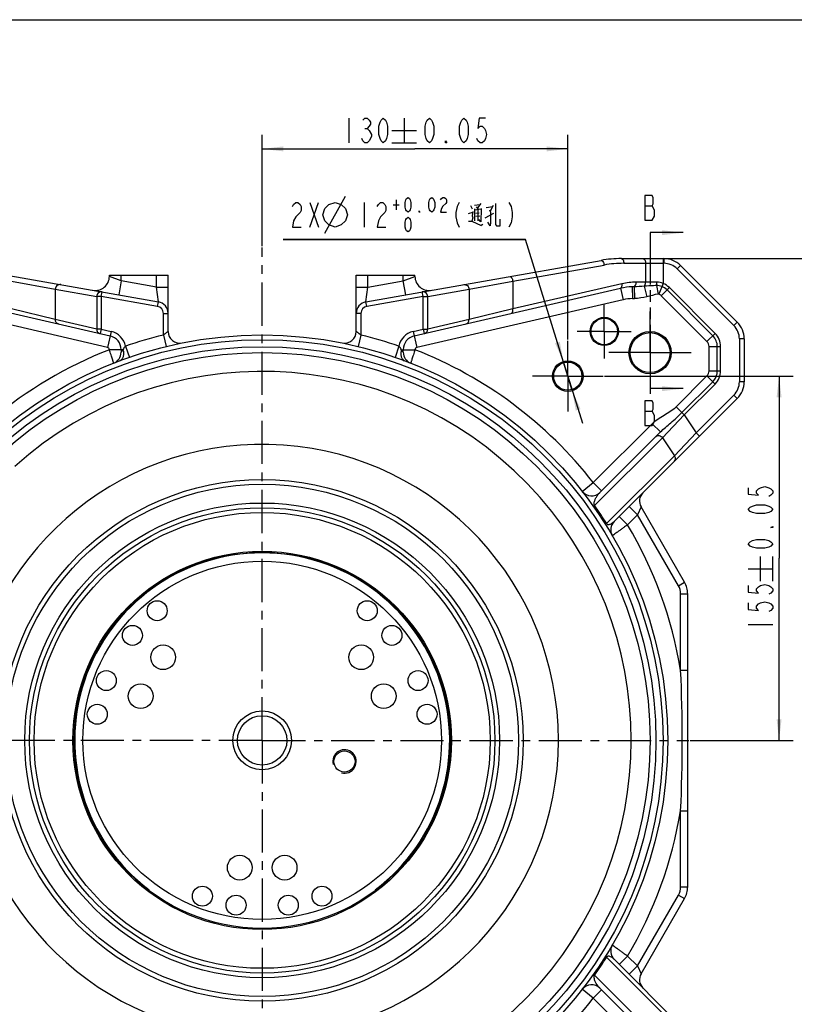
# Model space of a CAD drawing. Header units: millimetres. Extents: x 0 to 891, y 0 to 630.
# Tile 3 of 4: x 264 to 594, y 211 to 630. Entities that reach past the tile are written whole.
import ezdxf

# ---------------------------------------------------------------- set-up
doc = ezdxf.new("R2010")
doc.units = ezdxf.units.MM
doc.header["$LTSCALE"] = 49.005
doc.linetypes.add('CENTER', pattern=[0.6, 0.375, -0.075, 0.075, -0.075])
doc.linetypes.add('PHANTOM', pattern=[0.8, 0.45, -0.05, 0.1, -0.05, 0.1, -0.05])
doc.layers.get('0').update_dxf_attribs({"linetype": 'CONTINUOUS'})
for name, color, linetype in [('0100180A0000_DXF_AXIS', 7, 'CONTINUOUS'), ('0100180A0000_DXF_DIMENSION', 7, 'CONTINUOUS'), ('0100180A0000_DXF_FORMAT', 7, 'CONTINUOUS'), ('0100180A0000_DXF_HATCHING', 7, 'CONTINUOUS'), ('0100180A0000DXF_CONTINUOUS_LINE', 7, 'CONTINUOUS')]:
    doc.layers.add(name, color=color, linetype=linetype)
doc.styles.get("Standard").update_dxf_attribs({"font": 'txt', "width": 0.7})
doc.dimstyles.new('DIMSTYLE_1', dxfattribs={"dimtxt": 10.5, "dimasz": 9, "dimexe": 2, "dimexo": 0.2, "dimgap": 0.875, "dimtad": 1, "dimdsep": 46, "dimtxsty": 'Standard', "dimblk": '_FILLED', "dimblk1": '_FILLED', "dimblk2": '_FILLED', "dimcen": 0.09, "dimclrt": 5, "dimazin": 2, "dimtp": 0.01, "dimtm": 0.01, "dimtfac": 1, "dimtofl": 0, "dimtmove": 0, "dimatfit": 3, "dimldrblk": '_FILLED', "dimfxl": 0, "dimtolj": 1, "dimarcsym": 0})
doc.dimstyles.new('DIMSTYLE_4', dxfattribs={"dimtxt": 10.5, "dimasz": 9, "dimexe": 2, "dimexo": 0.2, "dimgap": 0.875, "dimtad": 1, "dimdsep": 46, "dimtxsty": 'Standard', "dimblk": '_FILLED', "dimblk1": '_FILLED', "dimblk2": '_FILLED', "dimcen": 0.09, "dimclrt": 5, "dimazin": 2, "dimtol": 1, "dimtp": 0.05, "dimtm": 0.05, "dimtfac": 1, "dimtofl": 0, "dimtmove": 0, "dimatfit": 3, "dimldrblk": '_FILLED', "dimfxl": 0, "dimtolj": 1, "dimarcsym": 0})
doc.dimstyles.new('DIMSTYLE_6', dxfattribs={"dimtxt": 10.5, "dimasz": 9, "dimexe": 2, "dimexo": 0.2, "dimtad": 1, "dimdsep": 46, "dimtxsty": 'Standard', "dimblk": '_FILLED', "dimblk1": '_FILLED', "dimblk2": '_FILLED', "dimcen": 0.09, "dimclrt": 5, "dimazin": 2, "dimtol": 1, "dimtp": 0.02, "dimtfac": 0.6, "dimtmove": 0, "dimatfit": 2, "dimldrblk": '_FILLED', "dimfxl": 0, "dimtolj": 1, "dimarcsym": 0})
doc.dimstyles.get("Standard").update_dxf_attribs({"dimtxt": 10.5, "dimasz": 9, "dimexe": 2, "dimexo": 0.2, "dimtad": 1, "dimdsep": 46, "dimtxsty": 'Standard', "dimblk": '_FILLED', "dimblk1": '_FILLED', "dimblk2": '_FILLED', "dimcen": 0.09, "dimclrt": 5, "dimazin": 2, "dimtol": 1, "dimtp": 0.01, "dimtm": 0.01, "dimtfac": 1, "dimtofl": 0, "dimtmove": 0, "dimatfit": 3, "dimldrblk": '_FILLED', "dimfxl": 0, "dimtolj": 1, "dimarcsym": 0})

# ---------------------------------------------------------------- blocks, each defined once
blk = doc.blocks.new('_FILLED')
at = {"color": 0, "linetype": 'ByBlock'}
blk.add_solid([(0, 0), (-1, 0.117), (-1, -0.117)], dxfattribs=at)
blk = doc.blocks.new('*D11')
at = {"layer": '0100180A0000_DXF_DIMENSION', "color": 2, "linetype": 'Continuous'}
for p, q in [((479.26, 536.52), (376.16, 536.52)), ((376.16, 536.52), (479.26, 536.52)), ((497.19, 478.33), (479.26, 536.52)), ((495.42, 484.07), (495.42, 484.07)), ((495.42, 484.07), (497.19, 478.33)), ((498.96, 472.6), (497.19, 478.33)), ((497.19, 478.33), (503.37, 458.26)), ((498.96, 472.6), (498.96, 472.6))]:
    blk.add_line(p, q, dxfattribs=at)
at = {"layer": '0100180A0000_DXF_DIMENSION', "color": 2, "linetype": 'Continuous', "xscale": 9, "yscale": 9, "zscale": 9}
for p, rotation in [((495.42, 484.07), 287.1200619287), ((498.96, 472.6), 107.1200619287)]:
    blk.add_blockref('_FILLED', p, dxfattribs=dict(at, rotation=rotation))
blk = doc.blocks.new('*D12')
at = {"layer": '0100180A0000_DXF_DIMENSION', "color": 2, "linetype": 'Continuous'}
for p, q in [((367.19, 533.62), (367.19, 581.02)), ((497.19, 493.93), (497.19, 581.02)), ((367.19, 575.02), (432.19, 575.02)), ((497.19, 575.02), (432.19, 575.02))]:
    blk.add_line(p, q, dxfattribs=at)
at = {"layer": '0100180A0000_DXF_DIMENSION', "color": 2, "linetype": 'Continuous', "xscale": 9, "yscale": 9, "zscale": 9, "rotation": 180}
blk.add_blockref('_FILLED', (367.19, 575.02), dxfattribs=at)
at = {"layer": '0100180A0000_DXF_DIMENSION', "color": 2, "linetype": 'Continuous', "xscale": 9, "yscale": 9, "zscale": 9}
blk.add_blockref('_FILLED', (497.19, 575.02), dxfattribs=at)
blk = doc.blocks.new('*D13')
at = {"layer": '0100180A0000_DXF_DIMENSION', "color": 2, "linetype": 'Continuous'}
for p, q in [((512.79, 478.33), (593.06, 478.33)), ((587.06, 478.33), (587.06, 400.83)), ((587.06, 323.33), (587.06, 400.83)), ((549.29, 323.33), (593.06, 323.33))]:
    blk.add_line(p, q, dxfattribs=at)
at = {"layer": '0100180A0000_DXF_DIMENSION', "color": 2, "linetype": 'Continuous', "xscale": 9, "yscale": 9, "zscale": 9}
for p, rotation in [((587.06, 478.33), 90), ((587.06, 323.33), 270)]:
    blk.add_blockref('_FILLED', p, dxfattribs=dict(at, rotation=rotation))
blk = doc.blocks.new('*D14')
at = {"layer": '0100180A0000_DXF_DIMENSION', "color": 2, "linetype": 'Continuous'}
for p, q in [((538.34, 528.33), (636.69, 528.33)), ((630.69, 528.33), (630.69, 323.33)), ((630.69, 118.33), (630.69, 323.33)), ((538.34, 118.33), (636.69, 118.33))]:
    blk.add_line(p, q, dxfattribs=at)
at = {"layer": '0100180A0000_DXF_DIMENSION', "color": 2, "linetype": 'Continuous', "xscale": 9, "yscale": 9, "zscale": 9}
for p, rotation in [((630.69, 528.33), 90), ((630.69, 118.33), 270)]:
    blk.add_blockref('_FILLED', p, dxfattribs=dict(at, rotation=rotation))
blk = doc.blocks.new('XSEC_FILLED')
at = {"color": 0, "linetype": 'ByBlock'}
blk.add_solid([(0, 0), (-1, 0.117), (-1, -0.117)], dxfattribs=at)
blk = doc.blocks.new('HATCHING_BL0', base_point=(645.12, 506.19))
at = {"layer": '0100180A0000_DXF_HATCHING', "color": 7, "linetype": 'Continuous'}
for p, q in [((529.89, 550.75), (533.11, 550.75)), ((529.89, 463.38), (533.11, 463.38))]:
    blk.add_line(p, q, dxfattribs=at)
at = {"layer": '0100180A0000_DXF_HATCHING', "color": 2, "linetype": 'PHANTOM'}
blk.add_line((532.19, 539.38), (532.19, 473), dxfattribs=at)
at = {"layer": '0100180A0000_DXF_HATCHING', "color": 2, "linetype": 'Continuous'}
for p, q in [((732.28, 527.89), (732.71, 528.33)), ((734.82, 496.83), (760.34, 522.36)), ((743.89, 472.29), (751.42, 479.83))]:
    blk.add_line(p, q, dxfattribs=at)
at = {"layer": '0100180A0000_DXF_HATCHING', "color": 7, "linetype": 'Continuous'}
for points in [[(529.89, 555.13), (529.89, 544.63), (533.11, 544.63)], [(534.03, 549), (533.11, 550.75), (533.57, 551.63), (533.57, 554.25), (533.11, 555.13), (529.89, 555.13)], [(533.11, 544.63), (534.03, 546.38), (534.03, 549)], [(533.11, 463.38), (533.57, 464.25), (533.57, 466.88), (533.11, 467.75), (529.89, 467.75)], [(529.89, 467.75), (529.89, 457.25), (533.11, 457.25), (534.03, 459)], [(534.03, 459), (534.03, 461.63), (533.11, 463.38)]]:
    blk.add_lwpolyline(points, dxfattribs=at)
for points in [[(546.3, 539.38), (532.19, 539.38)], [(546.3, 473), (532.19, 473)]]:
    blk.add_leader(points, dimstyle='Standard', override={"dimtad": 0, "dimldrblk": 'XSEC_FILLED'}, dxfattribs=at)

msp = doc.modelspace()

# ---------------------------------------------------------------- linework, layer by layer
at = {"layer": '0100180A0000_DXF_AXIS', "color": 7, "linetype": 'CENTER'}
for p, q in [((367.189, 323.331), (367.189, 533.018)), ((512.689, 497.331), (512.689, 508.831)), ((532.189, 488.331), (532.189, 505.831)), ((512.689, 497.331), (501.189, 497.331)), ((512.689, 497.331), (512.689, 485.831)), ((512.689, 497.331), (524.189, 497.331)), ((497.189, 478.331), (497.189, 493.331)), ((532.189, 488.331), (514.689, 488.331)), ((532.189, 488.331), (549.689, 488.331)), ((532.189, 488.331), (532.189, 470.831)), ((497.189, 478.331), (482.189, 478.331)), ((497.189, 478.331), (497.189, 463.331)), ((497.189, 478.331), (512.189, 478.331)), ((367.189, 323.331), (71.743, 323.331)), ((367.189, 323.331), (548.689, 323.331)), ((367.189, 323.331), (367.189, 131.532))]:
    msp.add_line(p, q, dxfattribs=at)
at = {"layer": '0100180A0000_DXF_DIMENSION', "color": 5, "linetype": 'Continuous'}
for p, q in [((404.014, 588.143), (404.014, 577.643)), ((427.639, 588.143), (427.639, 577.643)), ((410.905, 583.768), (411.824, 583.768)), ((422.389, 582.892), (432.889, 582.892)), ((413.661, 581.143), (413.661, 580.268)), ((422.389, 577.643), (432.889, 577.643)), ((393.839, 539.144), (402.589, 554.894)), ((424.184, 553.319), (424.184, 549.119)), ((387.452, 541.769), (391.127, 552.269)), ((387.452, 552.269), (391.127, 541.769)), ((410.639, 552.269), (410.639, 541.769)), ((422.924, 551.219), (425.444, 551.219)), ((455.789, 550.914), (456.489, 549.559)), ((457.539, 551.083), (459.814, 551.422)), ((457.539, 549.559), (457.539, 544.478)), ((457.539, 549.051), (460.339, 549.559)), ((458.239, 550.406), (459.114, 549.39)), ((460.164, 551.761), (458.764, 549.898)), ((458.939, 549.22), (458.939, 544.478)), ((462.439, 550.067), (465.239, 550.575)), ((465.414, 550.914), (464.189, 548.543)), ((454.914, 547.527), (456.839, 548.035)), ((458.064, 547.696), (459.464, 547.865)), ((458.064, 546.341), (459.814, 546.511)), ((462.089, 545.664), (465.764, 547.696)), ((460.339, 542.615), (461.039, 542.954)), ((579.186, 391.031), (579.186, 401.531)), ((584.436, 391.031), (584.436, 401.531)), ((573.936, 396.281), (584.436, 396.281)), ((573.936, 372.656), (584.436, 372.656))]:
    msp.add_line(p, q, dxfattribs=at)
for points in [[(409.986, 587.267), (410.905, 588.143), (411.824, 588.143), (412.743, 587.267), (413.202, 586.393), (413.202, 585.518), (412.743, 584.643), (411.824, 583.768), (412.743, 582.892), (413.661, 581.143)], [(418.714, 577.643), (417.796, 578.517), (417.336, 579.393), (416.877, 581.143), (416.877, 584.643), (417.336, 586.393), (417.796, 587.267), (418.714, 588.143), (419.633, 587.267), (420.093, 586.393), (420.552, 584.643), (420.552, 581.143), (420.093, 579.393), (419.633, 578.517), (418.714, 577.643)], [(438.314, 577.643), (437.396, 578.517), (436.936, 579.393), (436.477, 581.143), (436.477, 584.643), (436.936, 586.393), (437.396, 587.267), (438.314, 588.143), (439.233, 587.267), (439.693, 586.393), (440.152, 584.643), (440.152, 581.143), (439.693, 579.393), (439.233, 578.517), (438.314, 577.643)], [(453.014, 577.643), (452.096, 578.517), (451.636, 579.393), (451.177, 581.143), (451.177, 584.643), (451.636, 586.393), (452.096, 587.267), (453.014, 588.143), (453.933, 587.267), (454.393, 586.393), (454.852, 584.643), (454.852, 581.143), (454.393, 579.393), (453.933, 578.517), (453.014, 577.643)], [(462.202, 588.143), (459.446, 588.143), (458.986, 583.768), (459.905, 584.643), (460.824, 584.643), (461.743, 583.768), (462.202, 582.892), (462.661, 581.143), (462.202, 579.393), (461.743, 578.517), (460.824, 577.643), (459.905, 577.643), (458.986, 578.517), (458.527, 579.393)], [(413.661, 580.268), (412.743, 578.517), (411.824, 577.643), (410.905, 577.643), (409.986, 578.517), (409.527, 579.393)], [(445.664, 577.643), (445.205, 577.643), (445.205, 578.517), (445.664, 577.643)], [(429.224, 548.069), (428.594, 548.594), (428.279, 549.119), (427.964, 550.169), (427.964, 552.269), (428.279, 553.319), (428.594, 553.844), (429.224, 554.369), (429.854, 553.844), (430.169, 553.319), (430.484, 552.269), (430.484, 550.169), (430.169, 549.119), (429.854, 548.594), (429.224, 548.069)], [(439.304, 548.069), (438.674, 548.594), (438.359, 549.119), (438.044, 550.169), (438.044, 552.269), (438.359, 553.319), (438.674, 553.844), (439.304, 554.369), (439.934, 553.844), (440.249, 553.319), (440.564, 552.269), (440.564, 550.169), (440.249, 549.119), (439.934, 548.594), (439.304, 548.069)], [(443.084, 553.319), (443.399, 553.844), (444.029, 554.369), (444.659, 554.369), (445.289, 553.844), (445.604, 553.319), (445.604, 552.269), (445.289, 551.744)], [(380.102, 550.519), (380.561, 551.394), (381.48, 552.269), (382.399, 552.269), (383.317, 551.394), (383.777, 550.519), (383.777, 548.769), (383.317, 547.894), (381.48, 546.144)], [(392.964, 547.019), (393.839, 549.644), (395.589, 551.394), (398.214, 552.269), (400.839, 551.394), (402.589, 549.644), (403.464, 547.019), (402.589, 544.394), (400.839, 542.644), (398.214, 541.769), (395.589, 542.644), (393.839, 544.394), (392.964, 547.019)], [(416.152, 550.519), (416.611, 551.394), (417.53, 552.269), (418.449, 552.269), (419.367, 551.394), (419.827, 550.519), (419.827, 548.769), (419.367, 547.894)], [(445.289, 551.744), (444.029, 550.694), (443.399, 549.644), (443.084, 548.069), (445.604, 548.069)], [(450.999, 552.269), (450.08, 550.519), (449.62, 547.894), (449.62, 546.144), (450.08, 543.519), (450.999, 541.769)], [(460.339, 549.728), (460.164, 543.97), (459.289, 544.986)], [(463.839, 549.051), (464.364, 548.035), (464.364, 543.632), (464.189, 542.277), (463.139, 543.801)], [(466.464, 551.761), (466.464, 542.785), (466.814, 542.277), (468.389, 542.277), (468.389, 545.156)], [(472.13, 552.269), (473.049, 550.519), (473.508, 547.894), (473.508, 546.144), (473.049, 543.519), (472.13, 541.769)], [(381.48, 546.144), (380.561, 544.394), (380.102, 541.769), (383.777, 541.769)], [(419.367, 547.894), (417.53, 546.144), (416.611, 544.394), (416.152, 541.769), (419.827, 541.769)], [(429.224, 539.669), (428.594, 540.194), (428.279, 540.719), (427.964, 541.769), (427.964, 543.869), (428.279, 544.919), (428.594, 545.444), (429.224, 545.969), (429.854, 545.444), (430.169, 544.919), (430.484, 543.869), (430.484, 541.769), (430.169, 540.719), (429.854, 540.194), (429.224, 539.669)], [(434.264, 548.069), (433.949, 548.069), (433.949, 548.594), (434.264, 548.069)], [(456.839, 548.374), (456.489, 546.511), (456.839, 545.664), (456.314, 544.309)], [(454.914, 544.309), (456.314, 544.309), (460.339, 542.446)], [(573.936, 430.843), (573.936, 428.087), (578.311, 427.628), (577.436, 428.546), (577.436, 429.465), (578.311, 430.384), (579.186, 430.843), (580.936, 431.303), (582.686, 430.843), (583.561, 430.384), (584.436, 429.465), (584.436, 428.546), (583.561, 427.628), (582.686, 427.168)], [(584.436, 421.656), (583.561, 420.737), (582.686, 420.278), (580.936, 419.818), (577.436, 419.818), (575.686, 420.278), (574.811, 420.737), (573.936, 421.656), (574.811, 422.575), (575.686, 423.034), (577.436, 423.493), (580.936, 423.493), (582.686, 423.034), (583.561, 422.575), (584.436, 421.656)], [(584.436, 414.306), (584.436, 413.846), (583.561, 413.846), (584.436, 414.306)], [(584.436, 406.956), (583.561, 406.037), (582.686, 405.578), (580.936, 405.118), (577.436, 405.118), (575.686, 405.578), (574.811, 406.037), (573.936, 406.956), (574.811, 407.875), (575.686, 408.334), (577.436, 408.793), (580.936, 408.793), (582.686, 408.334), (583.561, 407.875), (584.436, 406.956)], [(573.936, 389.193), (573.936, 386.437), (578.311, 385.978), (577.436, 386.896), (577.436, 387.815), (578.311, 388.734), (579.186, 389.193), (580.936, 389.653), (582.686, 389.193), (583.561, 388.734), (584.436, 387.815), (584.436, 386.896), (583.561, 385.978), (582.686, 385.518)], [(573.936, 381.843), (573.936, 379.087), (578.311, 378.628), (577.436, 379.546), (577.436, 380.465), (578.311, 381.384), (579.186, 381.843), (580.936, 382.303), (582.686, 381.843), (583.561, 381.384), (584.436, 380.465), (584.436, 379.546), (583.561, 378.628), (582.686, 378.168)]]:
    msp.add_lwpolyline(points, dxfattribs=at)
at = {"layer": '0100180A0000_DXF_FORMAT', "color": 7, "linetype": 'Continuous'}
msp.add_line((0, 630), (891, 630), dxfattribs=at)
at = {"layer": '0100180A0000DXF_CONTINUOUS_LINE', "color": 7, "linetype": 'Continuous'}
for p, q in [((519.995, 528.331), (538.047, 528.331)), ((223.066, 527.571), (323.058, 509.94)), ((411.321, 509.94), (511.313, 527.571)), ((545.118, 525.402), (569.261, 501.26)), ((302.189, 520.77), (302.189, 521.331)), ((302.189, 521.331), (327.189, 521.331)), ((327.189, 497.346), (327.189, 521.331)), ((407.189, 497.346), (407.189, 521.331)), ((407.189, 521.331), (432.189, 521.331)), ((432.189, 520.77), (432.189, 521.331)), ((214.725, 515.69), (302.539, 495.417)), ((431.84, 495.417), (519.654, 515.69)), ((572.189, 494.189), (572.189, 475.904)), ((307.189, 489.57), (307.189, 488.501)), ((427.189, 488.501), (427.189, 489.57)), ((569.261, 468.833), (516.885, 416.458)), ((510.825, 428.783), (536.596, 454.553)), ((546.85, 390.651), (528.354, 422.686)), ((548.189, 261.01), (548.189, 385.651)), ((528.354, 223.975), (546.85, 256.01)), ((516.885, 230.204), (569.261, 177.828)), ((536.597, 192.107), (510.825, 217.879))]:
    msp.add_line(p, q, dxfattribs=at)
at = {"layer": '0100180A0000DXF_CONTINUOUS_LINE', "color": 9, "linetype": 'Continuous'}
for p, q in [((537.745, 528.331), (537.744, 517.743)), ((538.047, 528.331), (538.047, 526.331)), ((473.812, 518.752), (512.66, 525.602)), ((520.995, 526.331), (538.047, 526.331)), ((530.245, 526.331), (530.245, 518.331)), ((545.118, 525.402), (543.704, 523.988)), ((543.704, 523.988), (567.846, 499.846)), ((307.189, 518.831), (302.189, 520.77)), ((307.189, 518.831), (307.189, 521.331)), ((322.189, 516.185), (322.189, 521.331)), ((412.189, 516.185), (412.189, 521.331)), ((427.19, 518.831), (427.189, 521.331)), ((427.19, 518.831), (432.189, 520.77)), ((260.567, 518.752), (279.205, 515.301)), ((307.189, 518.831), (306.148, 512.922)), ((322.189, 516.185), (307.189, 518.831)), ((322.189, 516.186), (327.189, 516.186)), ((323.058, 509.94), (322.19, 516.185)), ((407.189, 516.186), (412.189, 516.186)), ((411.321, 509.94), (412.189, 516.184)), ((412.189, 516.185), (427.19, 518.831)), ((428.231, 512.922), (427.189, 518.831)), ((455.174, 515.301), (473.812, 518.752)), ((473.812, 518.752), (473.812, 506.928)), ((520.204, 517.639), (473.812, 506.928)), ((519.654, 515.69), (520.779, 510.818)), ((524.585, 516.321), (524.723, 511.323)), ((525.349, 516.336), (525.528, 511.349)), ((535.088, 518.331), (526.278, 518.331)), ((529.694, 516.544), (530.816, 512.076)), ((534.977, 516.877), (535.586, 513.243)), ((537.745, 517.743), (535.9, 513.204)), ((536.926, 512.524), (540.39, 515.988)), ((559.846, 496.532), (540.39, 515.988)), ((279.205, 515.301), (279.205, 502.41)), ((279.205, 515.301), (296.792, 512.2)), ((296.792, 512.2), (296.792, 498.35)), ((298.724, 512.2), (296.792, 512.2)), ((298.724, 512.2), (299.071, 514.169)), ((298.724, 512.2), (298.724, 498.35)), ((322.71, 507.97), (298.724, 512.2)), ((435.655, 512.2), (411.669, 507.97)), ((435.655, 512.2), (435.308, 514.169)), ((435.655, 498.35), (435.655, 512.2)), ((435.655, 512.2), (437.587, 512.2)), ((437.587, 512.2), (455.174, 515.301)), ((437.587, 498.35), (437.587, 512.2)), ((455.174, 515.301), (455.174, 502.41)), ((556.382, 493.068), (536.926, 512.524)), ((558.857, 495.542), (539.401, 514.998)), ((301.414, 490.545), (213.6, 510.818)), ((322.71, 507.97), (323.058, 509.94)), ((411.669, 507.97), (411.321, 509.94)), ((520.779, 510.818), (432.965, 490.545)), ((279.205, 502.41), (260.567, 506.928)), ((325.19, 495.79), (325.189, 505.016)), ((325.189, 505.016), (327.189, 505.016)), ((409.189, 505.016), (407.189, 505.016)), ((409.189, 505.016), (409.189, 495.79)), ((473.812, 506.928), (455.174, 502.41)), ((296.792, 498.35), (279.205, 502.41)), ((455.174, 502.41), (437.587, 498.35)), ((569.261, 501.26), (567.846, 499.846)), ((298.724, 498.35), (296.792, 498.35)), ((298.724, 498.35), (298.274, 496.401)), ((298.724, 498.35), (302.989, 497.365)), ((302.989, 497.365), (301.414, 490.545)), ((325.189, 495.79), (326.373, 490.932)), ((409.189, 495.79), (408.006, 490.932)), ((431.39, 497.365), (435.655, 498.35)), ((431.39, 497.365), (432.965, 490.545)), ((435.655, 498.35), (436.105, 496.401)), ((435.655, 498.35), (437.587, 498.35)), ((556.382, 493.068), (559.846, 496.532)), ((309.053, 491.04), (310.691, 486.316)), ((425.326, 491.04), (423.688, 486.316)), ((557.291, 490.875), (562.189, 490.875)), ((557.291, 480.632), (557.291, 490.875)), ((560.79, 480.632), (560.79, 490.875)), ((562.189, 480.632), (562.189, 490.875)), ((572.189, 494.189), (570.189, 494.189)), ((570.189, 494.189), (570.189, 475.904)), ((307.985, 489.57), (307.189, 489.57)), ((426.394, 489.57), (427.189, 489.57)), ((543.235, 465.293), (556.382, 478.44)), ((556.382, 478.44), (559.846, 474.975)), ((557.291, 480.632), (562.189, 480.632)), ((545.71, 462.818), (558.857, 475.965)), ((546.7, 461.829), (559.846, 474.975)), ((572.189, 475.904), (570.189, 475.904)), ((567.846, 470.248), (551.768, 454.17)), ((569.261, 468.833), (567.846, 470.248)), ((546.7, 461.829), (543.235, 465.293)), ((537.474, 452.112), (546.7, 461.829)), ((546.7, 461.829), (551.768, 454.17)), ((508.002, 433.031), (533.06, 458.089)), ((536.596, 454.553), (533.06, 458.089)), ((551.768, 454.17), (542.542, 444.452)), ((553.182, 452.755), (551.768, 454.169)), ((508.605, 423.243), (537.474, 452.112)), ((537.474, 452.112), (542.542, 444.452)), ((542.542, 444.452), (513.7, 415.61)), ((503.343, 429.248), (508.002, 433.031)), ((511.538, 429.495), (508.002, 433.031)), ((508.683, 423.133), (508.605, 423.243)), ((526.828, 419.33), (522.612, 415.114)), ((523.293, 422.865), (526.828, 419.33)), ((528.354, 422.686), (526.828, 419.33)), ((544.252, 389.151), (526.828, 419.33)), ((513.7, 415.61), (513.646, 415.695)), ((519.076, 418.649), (522.612, 415.114)), ((544.252, 389.151), (546.85, 390.651)), ((545.189, 385.651), (548.189, 385.651)), ((545.189, 353.268), (545.189, 385.651)), ((545.189, 353.268), (548.189, 353.268)), ((545.189, 293.393), (548.189, 293.393)), ((545.189, 261.01), (545.189, 293.393)), ((545.189, 261.01), (548.189, 261.01)), ((526.828, 227.332), (544.252, 257.51)), ((544.252, 257.51), (546.85, 256.01)), ((513.646, 230.967), (513.7, 231.052)), ((513.7, 231.052), (542.542, 202.209)), ((519.076, 228.012), (522.612, 231.548)), ((522.612, 231.548), (526.828, 227.332)), ((523.293, 223.796), (526.828, 227.332)), ((526.828, 227.332), (528.354, 223.975)), ((508.605, 223.418), (508.683, 223.529)), ((537.474, 194.55), (508.605, 223.418)), ((508.002, 213.631), (503.343, 217.414)), ((511.538, 217.166), (508.002, 213.631)), ((533.06, 188.573), (508.002, 213.631))]:
    msp.add_line(p, q, dxfattribs=at)
at = {"layer": '0100180A0000DXF_CONTINUOUS_LINE', "color": 7, "linetype": 'Continuous'}
for centre, radius in [((512.689, 497.331), 6), ((512.689, 497.331), 5.625), ((367.189, 323.331), 172.5), ((532.189, 488.331), 9), ((532.189, 488.331), 8.5), ((367.189, 323.331), 167.5), ((367.189, 323.331), 165), ((497.189, 478.331), 6.5), ((497.189, 478.331), 6), ((367.189, 323.331), 111), ((367.189, 323.331), 99), ((367.189, 323.331), 80.5), ((367.189, 323.331), 80), ((367.189, 323.331), 76.25), ((322.508, 378.508), 4.25), ((411.871, 378.508), 4.25), ((312.012, 368.013), 4.25), ((422.367, 368.013), 4.25), ((325.057, 358.684), 5.25), ((409.322, 358.684), 5.25), ((300.905, 348.775), 4.25), ((433.474, 348.775), 4.25), ((315.506, 342.142), 5.25), ((418.873, 342.142), 5.25), ((297.064, 334.438), 4.25), ((367.189, 323.331), 12.5), ((437.315, 334.438), 4.25), ((402.189, 314.331), 4.5), ((357.639, 269.166), 5.25), ((376.74, 269.166), 5.25), ((341.745, 257.047), 4.25), ((392.634, 257.047), 4.25), ((356.083, 253.205), 4.25), ((378.296, 253.205), 4.25)]:
    msp.add_circle(centre, radius, dxfattribs=at)
at = {"layer": '0100180A0000DXF_CONTINUOUS_LINE', "color": 9, "linetype": 'Continuous'}
for radius in [170.5, 109, 101, 97, 10.5]:
    msp.add_circle((367.189, 323.331), radius, dxfattribs=at)
at = {"layer": '0100180A0000DXF_CONTINUOUS_LINE', "color": 7, "linetype": 'Continuous'}
for centre, radius, start, end in [((519.995, 478.331), 50, 90, 100), ((538.047, 518.331), 10, 45, 90), ((296.19, 520.77), 6, 260, 0.00044), ((438.189, 520.77), 6, 180, 280.00147), ((525.278, 491.331), 25, 91.58904, 103.00017), ((322.189, 505.016), 5, 0, 79.99926), ((412.189, 505.016), 5, 100.00085, 180.0049), ((562.189, 494.189), 10, 0, 45), ((301.189, 489.57), 6, 0, 77), ((332.189, 497.346), 5, 180.00016, 281.3733), ((402.189, 497.346), 5, 258.62772, 360), ((433.189, 489.57), 6, 103, 180), ((302.189, 488.501), 5, 291.48128, 360), ((432.189, 488.501), 5, 180.00001, 248.51874), ((562.189, 475.904), 10, 315, 360), ((507.289, 432.318), 5, 217.88024, 315), ((532.684, 425.186), 5, 134.9988, 209.99969), ((520.42, 412.922), 5, 134.99994, 210.31403), ((367.189, 323.331), 79.75, 307.11697, 232.87969), ((538.189, 385.651), 10, 0, 30), ((538.189, 261.01), 10, 330, 360), ((520.42, 233.74), 5, 149.68597, 225), ((532.685, 221.475), 5, 150, 225), ((507.289, 214.343), 5, 45.00008, 142.11976)]:
    msp.add_arc(centre, radius, start, end, dxfattribs=at)
at = {"layer": '0100180A0000DXF_CONTINUOUS_LINE', "color": 9, "linetype": 'Continuous'}
for centre, radius, start, end in [((521.003, 478.238), 48.093, 90.00965, 99.99035), ((538.047, 518.331), 8, 45, 90), ((526.288, 491.243), 27.088, 90.02115, 102.97885), ((525.835, 471.203), 45.136, 90.61653, 91.58725), ((534.734, 510.331), 6.6, 45, 67.89075), ((534.734, 510.331), 8, 45, 67.89336), ((525.278, 491.331), 20, 91.58907, 103), ((521.97, 610.806), 99.521, 271.58536, 272.04859), ((534.734, 510.331), 3.101, 45, 67.90819), ((322.189, 505.016), 3, 0, 80), ((412.189, 505.016), 3, 100, 180), ((562.189, 494.189), 8, 0, 45), ((301.189, 489.57), 8, 10.58748, 77), ((367.189, 323.331), 177.5, 103.68711, 109.1188), ((367.189, 323.331), 177.5, 70.8812, 76.31289), ((433.189, 489.57), 8, 103, 169.41252), ((554.189, 490.875), 6.6, 0, 45), ((554.189, 490.875), 8, 0, 45), ((301.189, 489.57), 1, 0.29031, 77), ((433.189, 489.57), 1, 103, 179.70969), ((554.189, 490.875), 3.101, 0, 45), ((367.189, 323.331), 178.5, 111.35502, 130.04697), ((353.955, 454.492), 57.825, 142.65373, 143.37402), ((380.693, 454.698), 57.486, 36.9717, 37.34573), ((367.189, 323.331), 178.5, 37.92033, 68.64498), ((367.189, 323.331), 157, 227.89014, 132.10986), ((554.189, 480.632), 3.101, 315, 360), ((554.189, 480.632), 6.6, 315, 360), ((554.189, 480.632), 8, 315, 360), ((562.189, 475.904), 8, 315, 360), ((367.189, 323.331), 126, 188.21316, 171.78684), ((363.528, 320.908), 177.539, 32.26906, 35.15496), ((367.189, 323.331), 180.5, 9.5471, 30.56346), ((538.189, 385.651), 7, 0, 30), ((-111.722, 323.331), 657.593, 357.390664, 2.609336), ((367.189, 323.331), 180.5, 329.43654, 350.4529), ((538.189, 261.01), 7, 330, 360), ((363.528, 325.754), 177.539, 324.84504, 327.73094), ((367.189, 323.331), 178.5, 291.35502, 322.07967)]:
    msp.add_arc(centre, radius, start, end, dxfattribs=at)
at = {"layer": '0100180A0000DXF_CONTINUOUS_LINE', "color": 2, "linetype": 'Continuous'}
msp.add_arc((402.189, 314.331), 5, 255, 195, dxfattribs=at)
at = {"layer": '0100180A0000DXF_CONTINUOUS_LINE', "color": 9, "linetype": 'Continuous'}
for points, knots in [([(519.995, 528.331), (520.301, 528.331), (520.736, 527.814), (520.943, 527.079), (520.995, 526.587), (520.995, 526.331)], [0, 0, 0, 0, 0.3871766, 0.6760811, 1, 1, 1, 1]), ([(529.245, 528.331), (529.551, 528.331), (529.985, 527.814), (530.193, 527.079), (530.245, 526.587), (530.245, 526.331)], [0, 0, 0, 0, 0.3871981, 0.6756686, 1, 1, 1, 1]), ([(511.313, 527.571), (511.633, 527.628), (512.172, 527.129), (512.497, 526.387), (512.624, 525.872), (512.66, 525.602)], [0, 0, 0, 0, 0.3853167, 0.6767277, 1, 1, 1, 1]), ([(472.464, 520.721), (472.784, 520.778), (473.323, 520.279), (473.648, 519.537), (473.776, 519.022), (473.811, 518.751)], [0, 0, 0, 0, 0.3853167, 0.6767277, 1, 1, 1, 1]), ([(281.484, 517.271), (281.21, 517.319), (280.629, 517.289), (279.864, 516.872), (279.337, 516.167), (279.208, 515.589), (279.205, 515.301)], [0, 0, 0, 0, 0.2455118, 0.4939215, 0.746021, 1, 1, 1, 1]), ([(452.895, 517.271), (453.169, 517.319), (453.75, 517.289), (454.515, 516.872), (455.041, 516.167), (455.171, 515.589), (455.174, 515.301)], [0, 0, 0, 0, 0.2455118, 0.4939215, 0.746021, 1, 1, 1, 1]), ([(519.654, 515.69), (519.923, 515.752), (520.216, 516.274), (520.277, 516.964), (520.244, 517.409), (520.204, 517.639)], [0, 0, 0, 0, 0.3863974, 0.6729531, 1, 1, 1, 1]), ([(525.349, 516.336), (525.651, 516.379), (526.031, 516.893), (526.231, 517.614), (526.278, 518.086), (526.278, 518.331)], [0, 0, 0, 0, 0.3955942, 0.6820707, 1, 1, 1, 1]), ([(529.693, 516.544), (529.891, 516.742), (530.166, 517.345), (530.245, 517.977), (530.245, 518.331)], [0, 0, 0, 0, 0.4420885, 1, 1, 1, 1]), ([(534.977, 516.877), (534.526, 516.86), (532.763, 516.777), (531.003, 516.643), (529.693, 516.544)], [0, 0, 0, 0, 0.2558452, 1, 1, 1, 1]), ([(534.977, 516.877), (534.996, 516.979), (535.067, 517.46), (535.088, 517.948), (535.088, 518.331)], [0, 0, 0, 0, 0.2127147, 1, 1, 1, 1]), ([(299.071, 514.169), (298.798, 514.218), (298.217, 514.188), (297.453, 513.771), (296.925, 513.067), (296.796, 512.488), (296.792, 512.2)], [0, 0, 0, 0, 0.2452853, 0.4936147, 0.745794, 1, 1, 1, 1]), ([(437.587, 512.2), (437.583, 512.487), (437.454, 513.065), (436.928, 513.77), (436.163, 514.188), (435.582, 514.218), (435.308, 514.169)], [0, 0, 0, 0, 0.2537278, 0.5057711, 0.7542698, 1, 1, 1, 1]), ([(473.261, 504.979), (473.53, 505.041), (473.823, 505.563), (473.884, 506.253), (473.851, 506.698), (473.811, 506.928)], [0, 0, 0, 0, 0.3863975, 0.6729531, 1, 1, 1, 1]), ([(280.687, 500.462), (280.27, 500.558), (279.474, 501.073), (279.198, 501.973), (279.205, 502.41)], [0, 0, 0, 0, 0.4944011, 1, 1, 1, 1]), ([(453.692, 500.462), (454.109, 500.558), (454.905, 501.073), (455.181, 501.973), (455.174, 502.41)], [0, 0, 0, 0, 0.4944011, 1, 1, 1, 1]), ([(296.792, 498.35), (296.786, 497.913), (297.062, 497.013), (297.857, 496.497), (298.274, 496.401)], [0, 0, 0, 0, 0.5052532, 1, 1, 1, 1]), ([(327.189, 497.346), (327.189, 497.341), (327.164, 497.334), (327.135, 497.303), (327.071, 497.264), (326.953, 497.176), (326.76, 497.038), (326.495, 496.84), (326.191, 496.608), (325.748, 496.259), (325.414, 495.981), (325.19, 495.79)], [0, 0, 0, 0, 0.0061251, 0.024091, 0.0532898, 0.0929565, 0.1989981, 0.3328141, 0.4858673, 0.6513766, 1, 1, 1, 1]), ([(409.189, 495.79), (408.965, 495.981), (408.631, 496.259), (408.188, 496.608), (407.884, 496.84), (407.619, 497.038), (407.426, 497.176), (407.308, 497.264), (407.244, 497.303), (407.215, 497.334), (407.19, 497.341), (407.189, 497.346)], [0, 0, 0, 0, 0.3486243, 0.5141338, 0.6671875, 0.8010041, 0.9070457, 0.946712, 0.97591, 0.9938751, 1, 1, 1, 1]), ([(436.105, 496.401), (436.522, 496.497), (437.317, 497.013), (437.593, 497.912), (437.587, 498.35)], [0, 0, 0, 0, 0.4940981, 1, 1, 1, 1]), ([(309.053, 491.04), (308.81, 490.849), (308.378, 490.4), (308.103, 489.848), (307.985, 489.57)], [0, 0, 0, 0, 0.5065354, 1, 1, 1, 1]), ([(426.394, 489.57), (426.278, 489.849), (425.999, 490.399), (425.569, 490.849), (425.326, 491.04)], [0, 0, 0, 0, 0.4934639, 1, 1, 1, 1]), ([(307.189, 489.57), (307.189, 489.578), (307.138, 489.563), (307.085, 489.581), (306.955, 489.573), (306.795, 489.579), (306.584, 489.579), (306.224, 489.581), (305.68, 489.582), (304.932, 489.582), (304.078, 489.582), (303.152, 489.579), (302.514, 489.577), (302.189, 489.575)], [0, 0, 0, 0, 0.0048629, 0.0192913, 0.0431112, 0.0761423, 0.1181432, 0.1686326, 0.2929119, 0.4443759, 0.6173269, 0.8053182, 1, 1, 1, 1]), ([(304.02, 483.848), (304.016, 483.84), (304.007, 483.92), (303.978, 483.961), (303.936, 484.121), (303.875, 484.299), (303.798, 484.543), (303.665, 484.955), (303.465, 485.579), (303.19, 486.436), (302.878, 487.413), (302.54, 488.473), (302.307, 489.203), (302.189, 489.575)], [0, 0, 0, 0, 0.0048214, 0.019261, 0.0431459, 0.0762809, 0.1183091, 0.1688026, 0.293291, 0.4448158, 0.6176117, 0.8052698, 1, 1, 1, 1]), ([(307.985, 489.57), (308.11, 489.049), (308.252, 488.039), (308.122, 486.625), (307.643, 485.489), (307.04, 485.004), (306.727, 484.887)], [0, 0, 0, 0, 0.3083805, 0.580948, 0.8079334, 1, 1, 1, 1]), ([(307.548, 488.99), (307.501, 488.926), (307.419, 488.82), (307.298, 488.641), (307.248, 488.599), (307.188, 488.485), (307.189, 488.501)], [0, 0, 0, 0, 0.390725, 0.7077632, 0.9215324, 1, 1, 1, 1]), ([(426.393, 489.57), (426.269, 489.049), (426.127, 488.039), (426.257, 486.625), (426.736, 485.489), (427.339, 485.005), (427.652, 484.888)], [0, 0, 0, 0, 0.3083908, 0.5809577, 0.8079357, 1, 1, 1, 1]), ([(427.189, 488.501), (427.195, 488.475), (427.088, 488.664), (427.012, 488.732), (426.818, 489.012), (426.692, 489.176), (426.62, 489.271)], [0, 0, 0, 0, 0.08409, 0.3092495, 0.6266211, 1, 1, 1, 1]), ([(427.189, 489.57), (427.189, 489.562), (427.241, 489.578), (427.294, 489.561), (427.424, 489.569), (427.584, 489.564), (427.795, 489.566), (428.155, 489.565), (428.699, 489.565), (429.447, 489.566), (430.301, 489.568), (431.227, 489.574), (431.865, 489.576), (432.189, 489.575)], [0, 0, 0, 0, 0.0048574, 0.0192834, 0.043102, 0.0761321, 0.1181326, 0.168622, 0.2929023, 0.4443681, 0.6173216, 0.8053162, 1, 1, 1, 1]), ([(432.189, 489.575), (432.072, 489.203), (431.839, 488.473), (431.501, 487.413), (431.189, 486.436), (430.914, 485.579), (430.714, 484.955), (430.581, 484.543), (430.504, 484.299), (430.443, 484.121), (430.401, 483.961), (430.371, 483.92), (430.363, 483.84), (430.358, 483.848)], [0, 0, 0, 0, 0.1947302, 0.3823883, 0.5551842, 0.706709, 0.8311974, 0.8816909, 0.9237191, 0.9568541, 0.980739, 0.9951786, 1, 1, 1, 1]), ([(533.06, 458.089), (534.53, 459.558), (537.211, 461.25), (540.825, 463.287), (542.5, 464.557), (543.235, 465.293)], [0, 0, 0, 0, 0.4995126, 0.7499141, 1, 1, 1, 1]), ([(536.596, 454.553), (537.278, 455.235), (538.758, 456.545), (541.877, 459.206), (544.205, 461.314), (545.71, 462.818)], [0, 0, 0, 0, 0.2351364, 0.4813656, 1, 1, 1, 1]), ([(534.608, 452.566), (534.786, 452.744), (535.256, 453.016), (536.36, 453.07), (537.143, 452.562), (537.474, 452.112)], [0, 0, 0, 0, 0.2341795, 0.4804863, 1, 1, 1, 1]), ([(542.505, 442.078), (542.789, 442.362), (543.127, 443.242), (542.804, 444.097), (542.542, 444.452)], [0, 0, 0, 0, 0.4768983, 1, 1, 1, 1]), ([(508.404, 424.293), (508.437, 424.783), (508.7, 425.688), (509.484, 427.227), (510.256, 428.214), (510.825, 428.783)], [0, 0, 0, 0, 0.2846312, 0.5344495, 1, 1, 1, 1]), ([(508.605, 423.243), (508.534, 423.182), (508.413, 423.077), (508.258, 422.929), (508.182, 422.844), (508.139, 422.777), (508.149, 422.763)], [0, 0, 0, 0, 0.4211395, 0.7291508, 0.9202046, 1, 1, 1, 1]), ([(508.54, 423.363), (508.497, 423.453), (508.4, 423.757), (508.39, 424.078), (508.404, 424.293)], [0, 0, 0, 0, 0.3165058, 1, 1, 1, 1]), ([(513.7, 415.61), (513.617, 415.565), (513.477, 415.492), (513.284, 415.395), (513.184, 415.359), (513.108, 415.331), (513.1, 415.344)], [0, 0, 0, 0, 0.4257456, 0.7362196, 0.9268692, 1, 1, 1, 1]), ([(514.594, 415.069), (514.463, 415.06), (514.232, 415.08), (513.898, 415.262), (513.758, 415.473), (513.7, 415.61)], [0, 0, 0, 0, 0.3548671, 0.6012335, 1, 1, 1, 1]), ([(516.885, 416.458), (516.563, 416.135), (515.887, 415.549), (515.041, 415.1), (514.594, 415.069)], [0, 0, 0, 0, 0.504097, 1, 1, 1, 1]), ([(522.612, 415.114), (522.191, 414.807), (521.363, 414.204), (520.161, 413.332), (519.051, 412.527), (518.077, 411.822), (517.366, 411.308), (516.896, 410.97), (516.619, 410.768), (516.413, 410.624), (516.236, 410.486), (516.18, 410.464), (516.098, 410.387), (516.104, 410.398)], [0, 0, 0, 0, 0.1945956, 0.3819608, 0.5546765, 0.7062962, 0.8308779, 0.8814689, 0.9235551, 0.9567514, 0.9806954, 0.9951582, 1, 1, 1, 1]), ([(516.104, 236.263), (516.098, 236.275), (516.18, 236.198), (516.236, 236.175), (516.413, 236.038), (516.619, 235.893), (516.896, 235.692), (517.366, 235.353), (518.077, 234.839), (519.051, 234.135), (520.161, 233.33), (521.363, 232.457), (522.191, 231.855), (522.612, 231.548)], [0, 0, 0, 0, 0.0048418, 0.0193046, 0.0432486, 0.0764449, 0.1185311, 0.1691221, 0.2937038, 0.4453235, 0.6180392, 0.8054044, 1, 1, 1, 1]), ([(513.7, 231.052), (513.617, 231.096), (513.477, 231.17), (513.284, 231.266), (513.184, 231.303), (513.108, 231.331), (513.1, 231.317)], [0, 0, 0, 0, 0.4257421, 0.7362149, 0.9268658, 1, 1, 1, 1]), ([(513.7, 231.052), (513.761, 231.195), (513.909, 231.414), (514.263, 231.591), (514.503, 231.602), (514.639, 231.588)], [0, 0, 0, 0, 0.4015807, 0.6446938, 1, 1, 1, 1]), ([(514.639, 231.588), (515.078, 231.544), (515.902, 231.1), (516.568, 230.521), (516.885, 230.204)], [0, 0, 0, 0, 0.4955552, 1, 1, 1, 1]), ([(508.605, 223.418), (508.534, 223.479), (508.413, 223.585), (508.258, 223.733), (508.182, 223.818), (508.139, 223.884), (508.149, 223.899)], [0, 0, 0, 0, 0.4211345, 0.7291441, 0.9201998, 1, 1, 1, 1]), ([(510.825, 217.879), (510.237, 218.467), (509.438, 219.495), (508.64, 221.114), (508.387, 222.086), (508.398, 222.611)], [0, 0, 0, 0, 0.4606348, 0.7092021, 1, 1, 1, 1]), ([(508.398, 222.611), (508.399, 222.667), (508.414, 222.945), (508.486, 223.23), (508.605, 223.418)], [0, 0, 0, 0, 0.2016222, 1, 1, 1, 1])]:
    msp.add_open_spline(points, degree=3, knots=knots, dxfattribs=at)
for points in [[(529.693, 516.544), (528.249, 516.418), (526.799, 516.354), (525.349, 516.336)], [(537.218, 516.446), (536.513, 516.732), (535.738, 516.882), (534.977, 516.877)], [(537.744, 517.743), (536.921, 518.122), (535.995, 518.331), (535.088, 518.331)], [(530.816, 512.076), (529.091, 511.643), (527.306, 511.412), (525.528, 511.349)], [(535.586, 513.243), (533.972, 512.972), (532.404, 512.475), (530.816, 512.076)], [(535.9, 513.204), (535.802, 513.244), (535.69, 513.26), (535.586, 513.243)], [(508.605, 423.243), (508.581, 423.282), (508.559, 423.322), (508.54, 423.363)]]:
    msp.add_open_spline(points, degree=3, dxfattribs=at)

# ---------------------------------------------------------------- block references
msp.add_blockref('HATCHING_BL0', (645.118, 506.189))

# ---------------------------------------------------------------- dimensions: what is measured, and where the dimension line sits
at = {"layer": '0100180A0000_DXF_DIMENSION', "color": 2, "linetype": 'Continuous'}
dim = msp.add_linear_dim(base=(497.189, 575.018), p1=(367.189, 533.418), p2=(497.189, 493.731), dimstyle='DIMSTYLE_4', dxfattribs=at)
dim.commit()
dim.dimension.update_dxf_attribs({"geometry": '*D12', "text_midpoint": (400.339, 575.018), "dimtype": 160})
dim = msp.add_diameter_dim_2p(p1=(495.423, 484.065), p2=(498.956, 472.596), text='2X%%c<>(通孔)', dimstyle='DIMSTYLE_6', override={"dimtih": 1, "dimtoh": 1, "dimpost": '<>'}, dxfattribs=at)
dim.commit()
dim.dimension.update_dxf_attribs({"geometry": '*D11', "text_midpoint": (378.264, 541.769), "dimtype": 163})
for base, p1, p2, angle, dimstyle, picture, middle in [((630.693, 528.331), (538.145, 118.331), (538.145, 528.331), 90, 'DIMSTYLE_1', '*D14', (630.693, 312.306)), ((587.061, 323.331), (512.589, 478.331), (549.089, 323.331), 270, 'DIMSTYLE_4', '*D13', (587.061, 368.981))]:
    dim = msp.add_linear_dim(base=base, p1=p1, p2=p2, angle=angle, dimstyle=dimstyle, dxfattribs=at)
    dim.commit()
    dim.dimension.update_dxf_attribs({"geometry": picture, "text_midpoint": middle, "dimtype": 160})

doc.saveas('drawing.dxf')
